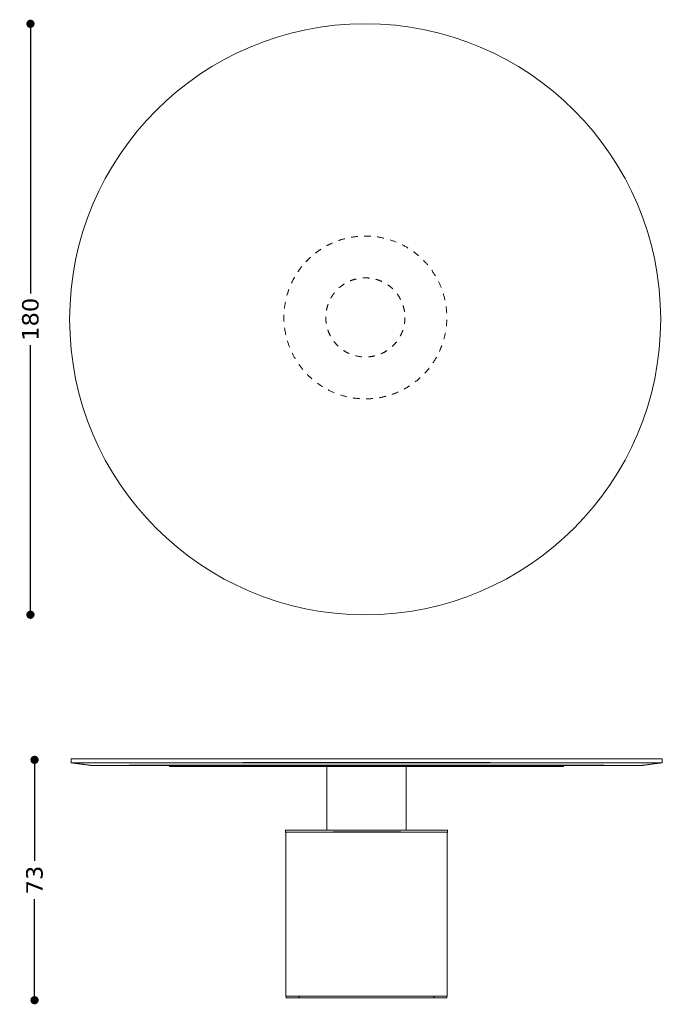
# Model space of a CAD drawing. Header units: centimetres. Extents: x 19 to 965, y 41 to 341.
# Tile 2 of 3: x 270 to 465, y 41 to 341. Entities that reach past the tile are written whole.
import ezdxf

# ---------------------------------------------------------------- set-up
doc = ezdxf.new("R2010")
doc.units = ezdxf.units.CM
doc.header["$MEASUREMENT"] = 0
doc.linetypes.add('Nascosto', pattern=[4, 2, -2])
doc.layers.add('Make2D$Nascosto$Curve', color=7, linetype='Nascosto', true_color=0x8c8c8c)
doc.layers.add('Make2D$Visibile$Curve', color=7, linetype='Continuous', true_color=0x000000)
doc.layers.add('Make2D$Visibile$CurveSilhouetteScena', color=7, linetype='Continuous', lineweight=50, true_color=0x000000)
doc.styles.get("Standard").update_dxf_attribs({"font": 'verdana.ttf'})
doc.dimstyles.new('MDF', dxfattribs={"dimtxt": 5, "dimasz": 2.5, "dimexe": 0.18, "dimexo": 0.0625, "dimgap": 2, "dimtad": 0, "dimdec": 0, "dimrnd": 1, "dimzin": 0, "dimdsep": 46, "dimtxsty": 'Standard', "dimblk": 'DOT', "dimcen": 0.09, "dimse1": 1, "dimse2": 1, "dimclrd": 1, "dimclrt": 1, "dimadec": 0, "dimazin": 0, "dimtfac": 1, "dimtdec": 0, "dimtofl": 0, "dimtmove": 0, "dimatfit": 3, "dimldrblk": 'DOTBLANK', "dimfxl": 1, "dimtolj": 1, "dimtzin": 0, "dimarcsym": 0})

# ---------------------------------------------------------------- blocks, each defined once
blk = doc.blocks.new('_Dot')
at = {"color": 0, "linetype": 'ByBlock', "lineweight": -2}
blk.add_line((-0.5, 0), (-1, 0), dxfattribs=at)
at = {"color": 0, "linetype": 'ByBlock', "const_width": 0.5}
blk.add_lwpolyline([(-0.25, 0, 1), (0.25, 0, 1)], format="xyb", close=True, dxfattribs=at)
blk = doc.blocks.new('*D38')
at = {"color": 1, "linetype": 'ByBlock', "lineweight": -2, "transparency": 16777216}
for p, q in [((274.09, 113.35), (274.09, 85.1)), ((274.09, 45.15), (274.09, 73.39))]:
    blk.add_line(p, q, dxfattribs=at)
at = {"layer": 'Defpoints', "color": 0, "linetype": 'ByBlock', "lineweight": -2, "transparency": 16777216}
for p in [(286.21, 115.85), (274.09, 42.65), (352.21, 42.65)]:
    blk.add_point(p, dxfattribs=at)
at = {"color": 1, "linetype": 'ByBlock', "lineweight": -2, "transparency": 16777216, "xscale": 2.5, "yscale": 2.5, "zscale": 2.5}
for p, rotation in [((274.09, 115.85), 90), ((274.09, 42.65), 270)]:
    blk.add_blockref('_Dot', p, dxfattribs=dict(at, rotation=rotation))
at = {"color": 1, "linetype": 'ByBlock', "lineweight": 9, "transparency": 16777216, "insert": (274.09, 79.25), "char_height": 5, "attachment_point": 5, "rotation": 90}
blk.add_mtext('\\A1;73', dxfattribs=at)
blk = doc.blocks.new('_DotBlank')
at = {"color": 0, "linetype": 'ByBlock', "lineweight": -2}
blk.add_line((-0.5, 0), (-1, 0), dxfattribs=at)
blk.add_circle((0, 0), 0.5, dxfattribs=at)
blk = doc.blocks.new('*D30')
at = {"color": 1, "linetype": 'ByBlock', "lineweight": -2, "transparency": 16777216}
for p, q in [((272.84, 337.55), (272.84, 257.92)), ((272.84, 162.55), (272.84, 242.19))]:
    blk.add_line(p, q, dxfattribs=at)
at = {"layer": 'Defpoints', "color": 0, "linetype": 'ByBlock', "lineweight": -2, "transparency": 16777216}
for p in [(375.38, 340.05), (272.84, 160.05), (375.38, 160.05)]:
    blk.add_point(p, dxfattribs=at)
at = {"color": 1, "linetype": 'ByBlock', "lineweight": -2, "transparency": 16777216, "xscale": 2.5, "yscale": 2.5, "zscale": 2.5}
for p, rotation in [((272.84, 340.05), 90), ((272.84, 160.05), 270)]:
    blk.add_blockref('_Dot', p, dxfattribs=dict(at, rotation=rotation))
at = {"color": 1, "linetype": 'ByBlock', "lineweight": 9, "transparency": 16777216, "insert": (272.84, 250.05), "char_height": 5, "attachment_point": 5, "rotation": 90}
blk.add_mtext('\\A1;180', dxfattribs=at)

msp = doc.modelspace()

# ---------------------------------------------------------------- linework, layer by layer
at = {"linetype": 'ByBlock', "lineweight": 9}
msp.add_circle((374.78, 250.05), 90, dxfattribs=at)
at = {"layer": 'Make2D$Nascosto$Curve', "color": 0, "linetype": 'Nascosto', "lineweight": 9}
for points, weights, knots in [([(356.7, 267.52), (322.87, 231.25), (359.15, 197.42), (392.98, 233.69), (426.81, 269.97), (390.53, 303.8), (356.7, 267.52)], [1, 0.333333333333, 0.333333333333, 1, 0.333333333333, 0.333333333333, 1], [-0.5, -0.5, -0.5, -0.5, 0, 0, 0, 0.5, 0.5, 0.5, 0.5]), ([(386.89, 250.61), (386.89, 252.39), (386.5, 254.27), (385.58, 256.08), (377.37, 272.19), (362.79, 264.62), (362.79, 250.61), (362.79, 226.51), (386.89, 226.51), (386.89, 250.61)], [1, 0.870933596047, 0.766854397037, 0.687762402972, 0.358320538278, 0.462399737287, 1, 0.333333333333, 0.333333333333, 1], [0, 0, 0, 0, 0.0968, 0.0968, 0.0968, 0.5, 0.5, 0.5, 1, 1, 1, 1])]:
    msp.add_rational_spline(points, weights, degree=3, knots=knots, dxfattribs=at)
at = {"layer": 'Make2D$Nascosto$Curve', "color": 0, "linetype": 'ByBlock', "lineweight": 9}
for points, weights, knots in [([(315.19, 114.14), (332.66, 114.14), (354.55, 114.13), (375.19, 114.13), (395.83, 114.13), (417.72, 114.14), (435.19, 114.14)], [0.583333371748, 0.663860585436, 0.80274946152, 1, 0.802749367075, 0.663860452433, 0.583333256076], [0.3520621, 0.3520621, 0.3520621, 0.3520621, 0.5, 0.5, 0.5, 0.647938, 0.647938, 0.647938, 0.647938]), ([(375.19, 114.18), (375.99, 114.18), (375.99, 114.18), (375.19, 114.18), (374.39, 114.18), (374.39, 114.18), (375.19, 114.18)], [1, 0.333333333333, 0.333333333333, 1, 0.333333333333, 0.333333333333, 1], [0, 0, 0, 0, 0.5, 0.5, 0.5, 1, 1, 1, 1]), ([(375.49, 114.15), (375.4, 114.15), (375.29, 114.15), (375.19, 114.15), (374.99, 114.15), (374.79, 114.15), (374.79, 114.15)], [0.571447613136, 0.649820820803, 0.792671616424, 1, 0.666536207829, 0.499869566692, 0.500000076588], [0.3445037, 0.3445037, 0.3445037, 0.3445037, 0.5, 0.5, 0.5, 0.7500978, 0.7500978, 0.7500978, 0.7500978]), ([(375.19, 114.18), (375.79, 114.18), (375.79, 114.18), (375.19, 114.18), (374.59, 114.18), (374.59, 114.18), (375.19, 114.18)], [1, 0.333333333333, 0.333333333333, 1, 0.333333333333, 0.333333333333, 1], [0, 0, 0, 0, 0.5, 0.5, 0.5, 1, 1, 1, 1]), ([(375.49, 114.15), (375.49, 114.15), (375.34, 114.15), (375.19, 114.15), (375.04, 114.15), (374.89, 114.15), (374.89, 114.15)], [0.5, 0.5, 0.666666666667, 1, 0.666666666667, 0.5, 0.5], [0.25, 0.25, 0.25, 0.25, 0.5, 0.5, 0.5, 0.75, 0.75, 0.75, 0.75]), ([(363.14, 113.84), (367.23, 113.84), (371.26, 113.84), (375.19, 113.84), (379.11, 113.84), (383.15, 113.84), (387.24, 113.84)], [0.832755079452, 0.882847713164, 0.938596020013, 1, 0.938596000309, 0.882847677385, 0.832755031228], [-0.04605298, -0.04605298, -0.04605298, -0.04605298, 0, 0, 0, 0.046053, 0.046053, 0.046053, 0.046053]), ([(363.74, 113.87), (363.76, 113.88), (386.64, 113.88), (386.64, 113.87), (386.64, 113.87), (386.64, 113.87), (386.64, 113.87)], [0.99921785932, 0.33333343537, 0.333594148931, 1, 0.999739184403, 0.999478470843, 0.99921785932], [-0.4998044, -0.4998044, -0.4998044, -0.4998044, 0, 0, 0, 0.0001956, 0.0001956, 0.0001956, 0.0001956]), ([(375.19, 113.87), (380.19, 113.87), (380.19, 113.87), (375.19, 113.87), (370.19, 113.87), (370.19, 113.87), (375.19, 113.87)], [1, 0.333333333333, 0.333333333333, 1, 0.333333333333, 0.333333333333, 1], [0, 0, 0, 0, 0.5, 0.5, 0.5, 1, 1, 1, 1]), ([(374.39, 113.87), (374.39, 113.87), (374.79, 113.87), (375.19, 113.87), (375.59, 113.87), (375.99, 113.87), (375.99, 113.87)], [0.500000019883, 0.500066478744, 0.666733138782, 1, 0.666733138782, 0.500066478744, 0.500000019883], [-0.7499501, -0.7499501, -0.7499501, -0.7499501, -0.5, -0.5, -0.5, -0.2500499, -0.2500499, -0.2500499, -0.2500499]), ([(375.66, 113.88), (375.66, 113.88), (375.17, 113.88), (374.87, 113.88), (374.78, 113.88), (374.72, 113.88), (374.72, 113.88)], [0.577590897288, 0.394553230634, 0.535356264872, 1, 0.797977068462, 0.657174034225, 0.577590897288], [0.1515172, 0.1515172, 0.1515172, 0.1515172, 0.5, 0.5, 0.5, 0.6515172, 0.6515172, 0.6515172, 0.6515172]), ([(374.79, 113.85), (374.79, 113.85), (374.99, 113.85), (375.19, 113.85), (375.19, 113.85), (375.19, 113.85), (375.19, 113.85)], [0.5, 0.5, 0.666666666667, 1, 0.999958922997, 0.999917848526, 0.999876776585], [0.75, 0.75, 0.75, 0.75, 1, 1, 1, 1.0000308, 1.0000308, 1.0000308, 1.0000308]), ([(375.49, 113.88), (375.49, 113.88), (375.17, 113.88), (374.98, 113.88), (374.93, 113.88), (374.89, 113.88), (374.89, 113.88)], [0.577590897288, 0.394553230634, 0.535356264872, 1, 0.797977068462, 0.657174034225, 0.577590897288], [0.1515172, 0.1515172, 0.1515172, 0.1515172, 0.5, 0.5, 0.5, 0.6515172, 0.6515172, 0.6515172, 0.6515172]), ([(374.89, 113.85), (374.89, 113.85), (374.89, 113.85), (374.9, 113.85), (374.94, 113.85), (375.04, 113.85), (375.19, 113.85)], [0.770652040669, 0.835461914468, 0.911911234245, 1, 0.717347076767, 0.554533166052, 0.511558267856], [0.4339334, 0.4339334, 0.4339334, 0.4339334, 0.5, 0.5, 0.5, 0.7119897, 0.7119897, 0.7119897, 0.7119897]), ([(399.89, 94.47), (399.89, 94.45), (350.49, 94.45), (350.49, 94.47), (350.49, 94.47), (350.49, 94.47), (350.49, 94.47)], [1, 0.333333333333, 0.333333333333, 1, 0.999739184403, 0.999478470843, 0.99921785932], [0, 0, 0, 0, 0.5, 0.5, 0.5, 0.5001956, 0.5001956, 0.5001956, 0.5001956]), ([(375.19, 93.88), (424.39, 93.88), (424.39, 93.86), (375.19, 93.86), (325.99, 93.86), (325.99, 93.88), (375.19, 93.88)], [1, 0.333333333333, 0.333333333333, 1, 0.333333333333, 0.333333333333, 1], [0, 0, 0, 0, 0.5, 0.5, 0.5, 1, 1, 1, 1]), ([(387.24, 94.47), (387.24, 94.46), (363.14, 94.46), (363.14, 94.47), (363.14, 94.48), (387.24, 94.48), (387.24, 94.47)], [1, 0.333333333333, 0.333333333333, 1, 0.333333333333, 0.333333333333, 1], [0, 0, 0, 0, 0.5, 0.5, 0.5, 1, 1, 1, 1]), ([(386.64, 94.47), (386.63, 94.48), (363.74, 94.48), (363.74, 94.47), (363.74, 94.46), (386.6, 94.46), (386.64, 94.47)], [0.999796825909, 0.333333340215, 0.333401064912, 1, 0.333860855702, 0.333333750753, 0.998418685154], [0.0000508, 0.0000508, 0.0000508, 0.0000508, 0.5, 0.5, 0.5, 0.9996044, 0.9996044, 0.9996044, 0.9996044]), ([(375.64, 94.46), (375.64, 94.46), (374.74, 94.46), (374.74, 94.46), (374.74, 94.46), (374.74, 94.46), (374.74, 94.46)], [1, 0.333333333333, 0.333333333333, 1, 0.999739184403, 0.999478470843, 0.99921785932], [0, 0, 0, 0, 0.5, 0.5, 0.5, 0.5001956, 0.5001956, 0.5001956, 0.5001956]), ([(399.69, 43.87), (399.69, 43.87), (399.68, 43.87), (399.66, 43.87), (397.28, 43.85), (348.34, 43.85), (350.72, 43.87)], [0.954455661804, 0.969274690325, 0.984456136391, 1, 0.333333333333, 0.333333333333, 1], [0.4883421, 0.4883421, 0.4883421, 0.4883421, 0.5, 0.5, 0.5, 1, 1, 1, 1]), ([(399.69, 43.87), (398.32, 43.86), (386.68, 43.86), (375.19, 43.86), (363.7, 43.86), (352.06, 43.86), (350.69, 43.87)], [0.501018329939, 0.51538256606, 0.681709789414, 1, 0.681712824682, 0.515385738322, 0.50101874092], [0.2612823, 0.2612823, 0.2612823, 0.2612823, 0.5, 0.5, 0.5, 0.7387154, 0.7387154, 0.7387154, 0.7387154]), ([(399.39, 43.87), (399.39, 43.87), (387.29, 43.88), (375.19, 43.88), (363.09, 43.88), (350.99, 43.87), (350.99, 43.87)], [0.5, 0.5, 0.666666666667, 1, 0.666666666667, 0.5, 0.5], [-0.25, -0.25, -0.25, -0.25, 0, 0, 0, 0.25, 0.25, 0.25, 0.25]), ([(399.36, 43.87), (399.35, 43.86), (387.27, 43.86), (375.19, 43.86), (363.09, 43.86), (351, 43.86), (351.01, 43.87)], [0.500000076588, 0.500130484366, 0.666797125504, 1, 0.666536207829, 0.499869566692, 0.500000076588], [0.2500978, 0.2500978, 0.2500978, 0.2500978, 0.5, 0.5, 0.5, 0.7500978, 0.7500978, 0.7500978, 0.7500978]), ([(398.84, 43.87), (398.84, 43.87), (398.83, 43.87), (398.81, 43.87), (396.67, 43.85), (351.54, 43.85), (351.54, 43.87)], [0.953724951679, 0.968775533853, 0.984200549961, 1, 0.34911949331, 0.333707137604, 0.95376293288], [0.4881504, 0.4881504, 0.4881504, 0.4881504, 0.5, 0.5, 0.5, 0.9881604, 0.9881604, 0.9881604, 0.9881604]), ([(351.51, 43.87), (351.51, 43.86), (363.35, 43.86), (375.19, 43.86), (387.03, 43.86), (398.86, 43.86), (398.86, 43.87)], [0.5, 0.5, 0.666666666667, 1, 0.666666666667, 0.5, 0.5], [-0.75, -0.75, -0.75, -0.75, -0.5, -0.5, -0.5, -0.25, -0.25, -0.25, -0.25])]:
    msp.add_rational_spline(points, weights, degree=3, knots=knots, dxfattribs=at)
for points, degree in [([(374.79, 113.88), (374.79, 114.03), (374.79, 114.18)], 2), ([(374.89, 113.88), (374.89, 114.03), (374.89, 114.18)], 2), ([(375.49, 114.18), (375.49, 114.03), (375.49, 113.88)], 2), ([(375.59, 114.18), (375.59, 114.03), (375.59, 113.88)], 2), ([(374.79, 113.85), (374.79, 113.87), (374.79, 113.88)], 2), ([(374.89, 113.85), (374.89, 113.87), (374.89, 113.88)], 2), ([(375.49, 113.88), (375.49, 113.87), (375.49, 113.85)], 2), ([(375.59, 113.88), (375.59, 113.87), (375.59, 113.85)], 2), ([(375.64, 93.87), (375.64, 93.87), (375.64, 93.86)], 2), ([(354.51, 43.87), (353.26, 43.87), (352.01, 43.87)], 2), ([(352.02, 43.87), (353.27, 43.87), (354.52, 43.87)], 2), ([(354.49, 43.87), (354.49, 43.87), (354.5, 43.87), (354.51, 43.87)], 3), ([(354.49, 43.87), (354.49, 43.87), (354.49, 43.87), (354.49, 43.87)], 3), ([(354.52, 43.87), (354.51, 43.87), (354.51, 43.87)], 2), ([(374.04, 43.86), (373.97, 43.86), (373.91, 43.86)], 2), ([(374.34, 43.86), (374.27, 43.86), (374.21, 43.86)], 2), ([(376.04, 43.88), (376.1, 43.88), (376.16, 43.88)], 2), ([(376.34, 43.88), (376.19, 43.88), (376.04, 43.88)], 2), ([(376.46, 43.88), (376.4, 43.88), (376.34, 43.88)], 2), ([(395.69, 43.37), (395.69, 43.37), (395.69, 43.37), (395.69, 43.37)], 3), ([(395.69, 43.37), (395.69, 43.37), (395.69, 43.37), (395.69, 43.37)], 3), ([(398.35, 43.87), (397.11, 43.87), (395.86, 43.87)], 2), ([(395.87, 43.87), (397.12, 43.87), (398.37, 43.87)], 2), ([(395.88, 43.87), (395.89, 43.87), (395.89, 43.87), (395.89, 43.87)], 3)]:
    msp.add_open_spline(points, degree=degree, dxfattribs=at)
for points, weights in [([(374.79, 114.15), (374.79, 114.15), (374.99, 114.15), (375.19, 114.15)], [0.5, 0.5, 0.666666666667, 1]), ([(374.89, 114.15), (374.89, 114.15), (375.04, 114.15), (375.19, 114.15)], [0.5, 0.5, 0.666666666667, 1]), ([(375.19, 114.93), (420.09, 114.93), (465.01, 114.94), (465.19, 114.97)], [1, 0.66716520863, 0.50049891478, 0.500001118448]), ([(375.19, 114.15), (375.34, 114.15), (375.49, 114.15), (375.49, 114.15)], [1, 0.666666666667, 0.5, 0.5]), ([(375.19, 114.15), (375.39, 114.15), (375.59, 114.15), (375.59, 114.15)], [1, 0.666666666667, 0.5, 0.5]), ([(375.59, 114.15), (375.59, 114.15), (375.55, 114.15), (375.49, 114.15)], [0.500000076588, 0.50004932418, 0.523849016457, 0.571399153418]), ([(435.19, 114.17), (435.19, 114.17), (435.19, 114.17), (435.19, 114.17)], [0.500000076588, 0.500000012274, 0.499999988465, 0.500000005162]), ([(339.68, 113.85), (340.02, 113.85), (340.36, 113.85), (340.7, 113.85)], [0.628194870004, 0.630434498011, 0.632703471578, 0.635001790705]), ([(386.64, 113.87), (386.64, 113.86), (363.74, 113.86), (363.74, 113.87)], [1, 0.333333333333, 0.333333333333, 1]), ([(363.74, 113.87), (363.74, 113.87), (363.74, 113.87), (363.74, 113.87)], [1, 0.999739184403, 0.999478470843, 0.99921785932]), ([(375.19, 113.87), (374.79, 113.87), (374.39, 113.87), (374.39, 113.87)], [1, 0.666600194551, 0.499933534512, 0.500000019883]), ([(374.68, 113.86), (375.02, 113.86), (375.36, 113.86), (375.7, 113.86)], [0.500225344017, 0.499924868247, 0.499924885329, 0.500225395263]), ([(374.72, 113.85), (374.72, 113.85), (375.45, 113.85), (375.64, 113.85)], [0.770536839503, 0.344986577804, 0.42147429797, 1]), ([(375.19, 113.85), (374.99, 113.85), (374.79, 113.85), (374.79, 113.85)], [1, 0.666666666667, 0.5, 0.5]), ([(374.89, 113.88), (374.89, 113.88), (375.01, 113.88), (375.19, 113.88)], [0.577769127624, 0.46881345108, 0.474344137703, 0.594361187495]), ([(375.48, 113.85), (375.35, 113.85), (374.89, 113.85), (374.89, 113.85)], [1, 0.421220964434, 0.344919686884, 0.77109616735]), ([(375.19, 113.88), (375.39, 113.88), (375.59, 113.88), (375.59, 113.88)], [1, 0.666632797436, 0.49996613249, 0.500000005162]), ([(375.99, 113.87), (375.99, 113.87), (375.59, 113.87), (375.19, 113.87)], [0.500000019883, 0.499933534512, 0.666600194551, 1]), ([(375.59, 113.85), (375.59, 113.85), (375.48, 113.85), (375.33, 113.85)], [0.5, 0.5, 0.580505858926, 0.741517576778]), ([(375.33, 113.85), (375.44, 113.85), (375.49, 113.85), (375.49, 113.85)], [0.50412705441, 0.523656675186, 0.612498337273, 0.770652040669]), ([(375.39, 113.88), (375.45, 113.88), (375.49, 113.88), (375.49, 113.88)], [1, 0.798127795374, 0.657384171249, 0.577769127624]), ([(375.48, 113.85), (375.55, 113.85), (375.59, 113.85), (375.59, 113.85)], [0.582744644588, 0.527567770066, 0.499986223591, 0.500000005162]), ([(375.48, 113.85), (375.55, 113.85), (375.59, 113.85), (375.59, 113.85)], [0.582744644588, 0.527581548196, 0.5, 0.5]), ([(375.59, 113.88), (375.59, 113.88), (375.56, 113.88), (375.51, 113.88)], [0.5, 0.5, 0.517878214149, 0.553634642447]), ([(375.66, 113.85), (375.66, 113.85), (375.65, 113.85), (375.64, 113.85)], [0.77109616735, 0.835811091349, 0.912112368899, 1]), ([(409.68, 113.85), (410.02, 113.85), (410.36, 113.85), (410.7, 113.85)], [0.635001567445, 0.632703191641, 0.630434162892, 0.628194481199]), ([(399.79, 93.87), (396.04, 93.85), (354.34, 93.85), (350.59, 93.87)], [0.917527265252, 0.360829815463, 0.360824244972, 0.917510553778]), ([(350.99, 93.87), (350.99, 93.87), (361.65, 93.88), (373.19, 93.88)], [0.5, 0.5, 0.641221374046, 0.923664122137]), ([(373.19, 93.86), (361.64, 93.86), (350.98, 93.86), (350.99, 93.87)], [1, 0.694084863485, 0.541192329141, 0.541322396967]), ([(375.64, 94.47), (375.64, 94.47), (374.74, 94.47), (374.74, 94.47)], [1, 0.333333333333, 0.333333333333, 1]), ([(374.74, 94.47), (374.74, 94.47), (375.64, 94.47), (375.64, 94.47)], [0.99921785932, 0.33333343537, 0.333594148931, 1]), ([(374.74, 94.46), (374.74, 94.46), (375.64, 94.46), (375.64, 94.46)], [1, 0.333333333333, 0.333333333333, 1]), ([(377.19, 93.88), (388.74, 93.88), (399.4, 93.87), (399.39, 93.87)], [1, 0.694084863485, 0.541192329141, 0.541322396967]), ([(399.39, 93.87), (399.39, 93.86), (388.73, 93.86), (377.19, 93.86)], [0.5, 0.5, 0.641221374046, 0.923664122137]), ([(386.64, 94.47), (386.64, 94.47), (386.64, 94.47), (386.64, 94.47)], [1, 0.999932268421, 0.999864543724, 0.999796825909]), ([(350.99, 43.87), (350.99, 43.86), (363.09, 43.86), (375.19, 43.86)], [0.5, 0.5, 0.666666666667, 1]), ([(351.01, 43.87), (351.01, 43.87), (363.1, 43.88), (375.19, 43.88)], [0.5, 0.5, 0.666666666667, 1]), ([(375.19, 43.88), (363.35, 43.88), (351.51, 43.87), (351.51, 43.87)], [1, 0.666666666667, 0.5, 0.5]), ([(351.54, 43.87), (351.54, 43.87), (351.55, 43.87), (351.57, 43.87)], [0.95376293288, 0.968801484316, 0.984213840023, 1]), ([(351.57, 43.87), (353.71, 43.89), (398.84, 43.89), (398.84, 43.87)], [1, 0.349132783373, 0.333707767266, 0.953724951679]), ([(352.01, 43.87), (351.44, 43.86), (360.48, 43.86), (373.91, 43.86)], [1, 0.807775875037, 0.807775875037, 1]), ([(376.16, 43.88), (362.73, 43.88), (352.76, 43.87), (352.02, 43.87)], [1, 0.807775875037, 0.807775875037, 1]), ([(374.21, 43.86), (387.65, 43.86), (397.62, 43.86), (398.35, 43.87)], [1, 0.807775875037, 0.807775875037, 1]), ([(375.19, 43.88), (387.28, 43.88), (399.36, 43.87), (399.36, 43.87)], [1, 0.666666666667, 0.5, 0.5]), ([(375.19, 43.88), (387.03, 43.88), (398.88, 43.87), (398.86, 43.87)], [1, 0.666536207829, 0.499869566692, 0.500000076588]), ([(375.19, 43.86), (387.29, 43.86), (399.39, 43.86), (399.39, 43.87)], [1, 0.666666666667, 0.5, 0.5]), ([(398.39, 43.87), (398.39, 43.87), (389.41, 43.88), (376.46, 43.88)], [0.98340121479, 0.807945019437, 0.81347794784, 1]), ([(398.37, 43.87), (398.38, 43.87), (398.39, 43.87), (398.39, 43.87)], [1, 0.994267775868, 0.988706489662, 0.983316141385])]:
    msp.add_rational_spline(points, weights, degree=3, dxfattribs=at)
for points, knots in [([(354.49, 43.87), (354.5, 43.87), (354.51, 43.87), (354.52, 43.87), (354.53, 43.87), (354.57, 43.87), (354.63, 43.87), (354.72, 43.87), (354.92, 43.87), (355.25, 43.86), (355.7, 43.86), (356.16, 43.86), (356.74, 43.86), (357.44, 43.86), (358.14, 43.86), (358.95, 43.86), (359.86, 43.86), (360.77, 43.86), (361.78, 43.86), (362.87, 43.86), (363.96, 43.86), (365.12, 43.86), (366.35, 43.86), (367.57, 43.86), (368.86, 43.86), (370.17, 43.86), (371.49, 43.86), (372.83, 43.86), (374.19, 43.86), (374.52, 43.86), (374.86, 43.86), (375.19, 43.86)], [8.785691, 8.785691, 8.785691, 8.785691, 15.351278, 15.351278, 18.786794, 18.786794, 35.957189, 35.957189, 35.957189, 76.665883, 76.665883, 76.665883, 117.374669, 117.374669, 117.374669, 158.083494, 158.083494, 158.083494, 198.792339, 198.792339, 198.792339, 239.501196, 239.501196, 239.501196, 280.210059, 280.210059, 280.210059, 320.918925, 320.918925, 320.918925, 330.990156, 330.990156, 330.990156, 330.990156]), ([(354.69, 43.37), (354.69, 43.45), (354.68, 43.53), (354.66, 43.65), (354.65, 43.69), (354.62, 43.75), (354.61, 43.78), (354.58, 43.81), (354.57, 43.82), (354.56, 43.84), (354.55, 43.85), (354.53, 43.86), (354.52, 43.86), (354.51, 43.87), (354.5, 43.87), (354.5, 43.87), (354.5, 43.87), (354.49, 43.87), (354.49, 43.87), (354.49, 43.87), (354.49, 43.87), (354.49, 43.87)], [0.054629, 0.054629, 0.054629, 0.054629, 2.475394, 2.475394, 3.626372, 3.626372, 4.560483, 4.560483, 4.94005, 4.94005, 5.256894, 5.256894, 5.571684, 5.571684, 5.962498, 5.962498, 6.358909, 6.358909, 7.131341, 7.131341, 7.619744, 7.619744, 7.619744, 7.619744]), ([(375.19, 43.86), (376.21, 43.86), (377.23, 43.86), (378.24, 43.86), (379.58, 43.86), (380.9, 43.86), (382.17, 43.86), (383.45, 43.86), (384.68, 43.86), (385.84, 43.86), (387, 43.86), (388.1, 43.86), (389.1, 43.86), (390.1, 43.86), (391.02, 43.86), (391.82, 43.86), (392.63, 43.86), (393.33, 43.86), (393.91, 43.86), (394.49, 43.86), (394.94, 43.86), (395.27, 43.87), (395.44, 43.87), (395.57, 43.87), (395.77, 43.87), (395.83, 43.87), (395.86, 43.87), (395.87, 43.87), (395.87, 43.87), (395.88, 43.87), (395.88, 43.87), (395.88, 43.87), (395.88, 43.87), (395.88, 43.87)], [330.990156, 330.990156, 330.990156, 330.990156, 361.627792, 361.627792, 361.627792, 402.336657, 402.336657, 402.336657, 443.045517, 443.045517, 443.045517, 483.754369, 483.754369, 483.754369, 524.463206, 524.463206, 524.463206, 565.172014, 565.172014, 565.172014, 605.880764, 605.880764, 605.880764, 626.225719, 626.225719, 646.540301, 646.540301, 646.540301, 650.020994, 650.020994, 653.410457, 653.410457, 654.242963, 654.242963, 654.242963, 654.242963]), ([(395.88, 43.87), (395.88, 43.87), (395.88, 43.87), (395.88, 43.87), (395.88, 43.87), (395.88, 43.87), (395.88, 43.87), (395.88, 43.87), (395.87, 43.87), (395.86, 43.86), (395.85, 43.86), (395.83, 43.85), (395.82, 43.84), (395.8, 43.81), (395.78, 43.79), (395.73, 43.7), (395.71, 43.62), (395.69, 43.49), (395.69, 43.43), (395.69, 43.37)], [654.242963, 654.242963, 654.242963, 654.242963, 654.857624, 654.857624, 655.579031, 655.579031, 655.950222, 655.950222, 656.321135, 656.321135, 656.638024, 656.638024, 656.961106, 656.961106, 657.774752, 657.774752, 660.004232, 660.004232, 661.91715, 661.91715, 661.91715, 661.91715])]:
    msp.add_open_spline(points, degree=3, knots=knots, dxfattribs=at)
at = {"layer": 'Make2D$Visibile$Curve', "color": 0, "linetype": 'ByBlock', "lineweight": 9}
for points, weights in [([(375.19, 114.93), (330.29, 114.93), (285.37, 114.94), (285.19, 114.97)], [1, 0.66716520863, 0.50049891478, 0.500001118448]), ([(285.19, 116.17), (285.19, 116.14), (330.19, 116.13), (375.19, 116.13)], [0.5, 0.5, 0.666666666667, 1]), ([(375.19, 115), (330.22, 115), (285.24, 114.99), (285.19, 114.97)], [1, 0.666797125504, 0.500130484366, 0.500000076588]), ([(285.19, 114.97), (285.19, 114.97), (285.19, 114.97), (285.19, 114.97)], [0.5, 0.5, 0.500000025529, 0.500000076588]), ([(285.19, 114.97), (285.19, 114.97), (285.19, 114.97), (285.19, 114.97)], [0.500001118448, 0.500000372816, 0.5, 0.5]), ([(291.19, 114.17), (291.23, 114.19), (333.21, 114.2), (375.19, 114.2)], [0.500000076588, 0.500130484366, 0.666797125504, 1]), ([(291.19, 114.17), (291.19, 114.16), (300.04, 114.15), (315.19, 114.14)], [0.500000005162, 0.500013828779, 0.527791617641, 0.583333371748]), ([(375.19, 114.19), (345.19, 114.19), (315.19, 114.18), (315.19, 114.17)], [1, 0.666666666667, 0.5, 0.5]), ([(375.19, 116.13), (420.16, 116.13), (465.14, 116.14), (465.19, 116.17)], [1, 0.666797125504, 0.500130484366, 0.500000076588]), ([(465.19, 114.97), (465.18, 114.99), (420.18, 115), (375.19, 115)], [0.500000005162, 0.500033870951, 0.666700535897, 1]), ([(459.19, 114.17), (459.18, 114.19), (417.18, 114.2), (375.19, 114.2)], [0.500000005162, 0.500033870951, 0.666700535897, 1]), ([(435.19, 114.14), (450.35, 114.15), (459.19, 114.16), (459.19, 114.17)], [0.583333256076, 0.527763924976, 0.499986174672, 0.500000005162]), ([(465.19, 116.17), (465.19, 116.17), (465.19, 116.17), (465.19, 116.17)], [0.500000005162, 0.499999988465, 0.500000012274, 0.500000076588]), ([(465.19, 114.97), (465.19, 114.97), (465.19, 114.97), (465.19, 114.97)], [0.5, 0.5, 0.500000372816, 0.500001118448]), ([(465.19, 114.97), (465.19, 114.97), (465.19, 114.97), (465.19, 114.97)], [0.500000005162, 0.500000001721, 0.5, 0.5]), ([(315.19, 113.87), (315.19, 113.86), (324.64, 113.85), (339.68, 113.85)], [0.500000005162, 0.500017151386, 0.542748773, 0.628194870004]), ([(315.19, 113.87), (315.19, 113.87), (315.19, 113.87), (315.19, 113.87)], [0.5, 0.5, 0.500000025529, 0.500000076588]), ([(340.7, 113.85), (347.76, 113.85), (355.43, 113.84), (363.14, 113.84)], [0.635001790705, 0.686300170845, 0.752217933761, 0.832755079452]), ([(387.24, 113.87), (387.24, 113.88), (363.14, 113.88), (363.14, 113.87)], [1, 0.333333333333, 0.333333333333, 1]), ([(363.14, 113.87), (363.14, 113.86), (366.93, 113.86), (374.68, 113.86)], [1, 0.673743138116, 0.507151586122, 0.500225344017]), ([(375.19, 113.88), (374.39, 113.88), (374.39, 113.88), (375.19, 113.88)], [1, 0.333333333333, 0.333333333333, 1]), ([(375.7, 113.86), (383.45, 113.86), (387.24, 113.86), (387.24, 113.87)], [0.500225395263, 0.507152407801, 0.673743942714, 1]), ([(387.24, 113.84), (394.95, 113.84), (402.61, 113.85), (409.68, 113.85)], [0.832755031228, 0.75221779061, 0.686299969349, 0.635001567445]), ([(410.7, 113.85), (425.74, 113.85), (435.19, 113.86), (435.19, 113.87)], [0.628194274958, 0.542714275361, 0.499982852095, 0.500000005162]), ([(350.49, 93.87), (350.61, 93.89), (399.89, 93.89), (399.89, 93.87)], [0.997643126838, 0.33333426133, 0.334119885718, 1]), ([(363.14, 94.48), (354.25, 94.47), (350.49, 94.47), (350.49, 94.47)], [0.533924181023, 0.598133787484, 0.75349239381, 1]), ([(363.14, 94.48), (370.8, 94.48), (379.58, 94.48), (387.24, 94.48)], [0.533924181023, 0.488691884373, 0.488691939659, 0.533924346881]), ([(387.24, 94.48), (396.13, 94.47), (399.89, 94.47), (399.89, 94.47)], [0.533924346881, 0.598134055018, 0.753492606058, 1]), ([(387.24, 94.47), (387.24, 94.47), (387.24, 94.47), (387.24, 94.47)], [1, 0.999739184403, 0.999478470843, 0.99921785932]), ([(387.24, 94.47), (387.24, 94.47), (387.24, 94.47), (387.24, 94.47)], [0.998849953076, 0.999233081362, 0.999616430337, 1]), ([(399.89, 93.87), (399.89, 93.87), (399.86, 93.87), (399.79, 93.87)], [1, 0.971271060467, 0.943780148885, 0.917527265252]), ([(350.69, 43.87), (350.62, 43.87), (350.59, 43.87), (350.59, 43.87)], [0.50101874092, 0.500333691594, 0.499994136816, 0.500000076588]), ([(350.69, 43.37), (350.69, 43.37), (350.7, 43.37), (350.72, 43.37)], [0.954455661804, 0.969274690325, 0.984456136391, 1]), ([(399.69, 43.87), (399.69, 43.89), (352.93, 43.89), (350.72, 43.87)], [0.953743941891, 0.333707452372, 0.349126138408, 1]), ([(350.72, 43.37), (352.93, 43.39), (399.69, 43.39), (399.69, 43.37)], [1, 0.349126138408, 0.333707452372, 0.953743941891]), ([(399.79, 43.87), (399.79, 43.87), (399.75, 43.87), (399.69, 43.87)], [0.50000037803, 0.50001320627, 0.500352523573, 0.501018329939])]:
    msp.add_rational_spline(points, weights, degree=3, dxfattribs=at)
for points, weights, knots in [([(465.19, 116.17), (465.19, 116.19), (420.19, 116.2), (375.19, 116.2), (330.19, 116.2), (285.19, 116.19), (285.19, 116.17)], [0.5, 0.5, 0.666666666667, 1, 0.666666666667, 0.5, 0.5], [-0.25, -0.25, -0.25, -0.25, 0, 0, 0, 0.25, 0.25, 0.25, 0.25]), ([(435.19, 113.87), (435.18, 113.88), (405.18, 113.89), (375.19, 113.89), (345.21, 113.89), (315.22, 113.88), (315.19, 113.87)], [0.500000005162, 0.500033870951, 0.666700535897, 1, 0.666797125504, 0.500130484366, 0.500000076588], [0.2500254, 0.2500254, 0.2500254, 0.2500254, 0.5, 0.5, 0.5, 0.7499022, 0.7499022, 0.7499022, 0.7499022]), ([(350.59, 93.87), (350.52, 93.87), (350.49, 93.87), (350.49, 93.87), (350.49, 93.87), (350.49, 93.87), (350.49, 93.87)], [0.917510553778, 0.943768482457, 0.971264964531, 1, 0.999213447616, 0.998427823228, 0.997643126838], [0.47844872, 0.47844872, 0.47844872, 0.47844872, 0.5, 0.5, 0.5, 0.50058991, 0.50058991, 0.50058991, 0.50058991]), ([(350.59, 43.87), (350.6, 43.87), (362.9, 43.88), (375.19, 43.88), (387.5, 43.88), (399.8, 43.87), (399.79, 43.87)], [0.500000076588, 0.500130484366, 0.666797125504, 1, 0.666536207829, 0.499869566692, 0.500000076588], [-0.2499022, -0.2499022, -0.2499022, -0.2499022, 0, 0, 0, 0.2500978, 0.2500978, 0.2500978, 0.2500978]), ([(399.69, 43.37), (399.69, 43.37), (399.68, 43.37), (399.66, 43.37), (397.44, 43.35), (350.65, 43.35), (350.69, 43.37)], [0.954455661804, 0.969274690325, 0.984456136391, 1, 0.348877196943, 0.333695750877, 0.954455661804], [0.4883421, 0.4883421, 0.4883421, 0.4883421, 0.5, 0.5, 0.5, 0.9883421, 0.9883421, 0.9883421, 0.9883421])]:
    msp.add_rational_spline(points, weights, degree=3, knots=knots, dxfattribs=at)
for points, degree in [([(285.19, 114.97), (285.19, 115.57), (285.19, 116.17)], 2), ([(291.19, 114.17), (288.19, 114.57), (285.19, 114.97)], 2), ([(315.19, 113.87), (315.19, 114.02), (315.19, 114.17)], 2), ([(435.19, 114.17), (435.19, 114.02), (435.19, 113.87)], 2), ([(465.19, 114.97), (462.19, 114.57), (459.19, 114.17)], 2), ([(465.19, 116.17), (465.19, 115.57), (465.19, 114.97)], 2), ([(363.14, 113.84), (363.14, 113.86), (363.14, 113.87)], 2), ([(363.14, 94.47), (363.14, 104.16), (363.14, 113.84)], 2), ([(374.69, 113.87), (374.69, 113.87), (374.69, 113.87), (374.69, 113.87)], 3), ([(375.69, 113.87), (375.69, 113.87), (375.69, 113.87), (375.69, 113.87)], 3), ([(387.24, 113.87), (387.24, 113.86), (387.24, 113.84)], 2), ([(387.24, 113.84), (387.24, 104.16), (387.24, 94.47)], 2), ([(350.49, 93.87), (350.49, 94.17), (350.49, 94.47)], 2), ([(350.59, 43.87), (350.59, 68.87), (350.59, 93.87)], 2), ([(399.79, 93.87), (399.79, 68.87), (399.79, 43.87)], 2), ([(399.89, 94.47), (399.89, 94.17), (399.89, 93.87)], 2), ([(350.69, 43.37), (350.69, 43.62), (350.69, 43.87)], 2), ([(354.69, 43.37), (354.69, 43.37), (354.69, 43.37), (354.69, 43.37)], 3), ([(354.69, 43.37), (354.69, 43.37), (354.69, 43.37), (354.69, 43.37)], 3), ([(354.71, 43.37), (354.7, 43.37), (354.69, 43.37), (354.69, 43.37)], 3), ([(399.69, 43.87), (399.69, 43.62), (399.69, 43.37)], 2)]:
    msp.add_open_spline(points, degree=degree, dxfattribs=at)
for points, knots in [([(374.69, 113.87), (374.69, 113.87), (374.69, 113.88), (374.7, 113.88), (374.7, 113.88), (374.71, 113.88), (374.71, 113.88), (374.71, 113.88), (374.71, 113.88), (374.72, 113.88), (374.72, 113.88), (374.72, 113.88), (374.72, 113.88), (374.72, 113.88), (374.73, 113.88), (374.77, 113.88), (374.91, 113.88), (375.01, 113.88), (375.11, 113.88), (375.25, 113.88), (375.4, 113.88), (375.51, 113.88)], [0.621781, 0.621781, 0.621781, 0.621781, 0.745616, 0.745616, 0.824746, 0.824746, 0.896184, 0.896184, 0.962818, 0.962818, 1.077182, 1.077182, 1.34451, 1.34451, 1.34451, 4.442558, 4.442558, 7.529266, 7.529266, 7.529266, 12.068311, 12.068311, 12.068311, 12.068311]), ([(375.51, 113.88), (375.57, 113.88), (375.61, 113.88), (375.65, 113.88), (375.66, 113.88), (375.66, 113.88), (375.66, 113.88), (375.66, 113.88), (375.66, 113.88), (375.66, 113.88), (375.66, 113.88), (375.67, 113.88), (375.68, 113.88), (375.68, 113.88), (375.69, 113.88), (375.69, 113.87), (375.69, 113.87), (375.69, 113.87)], [0, 0, 0, 0, 2.332117, 2.332117, 3.630029, 3.630029, 3.853402, 3.853402, 3.943382, 3.943382, 4.066786, 4.066786, 4.171772, 4.171772, 4.232493, 4.232493, 4.263136, 4.263136, 4.263136, 4.263136]), ([(354.52, 43.87), (354.59, 43.87), (354.79, 43.87), (355.44, 43.87), (355.89, 43.87), (357.05, 43.87), (357.75, 43.87), (359.36, 43.87), (360.28, 43.87), (362.28, 43.87), (363.38, 43.87), (365.7, 43.87), (366.93, 43.87), (369.48, 43.88), (370.8, 43.88), (373.48, 43.88), (374.84, 43.88), (377.55, 43.88), (378.89, 43.88), (381.52, 43.88), (382.8, 43.87), (385.25, 43.87), (386.42, 43.87), (388.6, 43.87), (389.61, 43.87), (391.43, 43.87), (392.24, 43.87), (393.64, 43.87), (394.22, 43.87), (395.13, 43.87), (395.46, 43.87), (395.81, 43.87), (395.89, 43.87), (395.89, 43.87)], [-31.966962, -31.966962, -31.966962, -31.966962, -31, -31, -30, -30, -29, -29, -28, -28, -27, -27, -26, -26, -25, -25, -24, -24, -23, -23, -22, -22, -21, -21, -20, -20, -19, -19, -18, -18, -17, -17, -16.242813, -16.242813, -16.242813, -16.242813]), ([(395.69, 43.37), (395.69, 43.37), (395.68, 43.37), (395.53, 43.37), (394.87, 43.36), (392.58, 43.36), (390.95, 43.36), (386.98, 43.36), (384.63, 43.36), (379.58, 43.36), (376.88, 43.36), (371.51, 43.36), (368.86, 43.36), (364.01, 43.36), (361.81, 43.36), (358.2, 43.36), (356.8, 43.36), (355.09, 43.37), (354.68, 43.37), (354.69, 43.37)], [7.879288, 7.879288, 7.879288, 7.879288, 8, 8, 9, 9, 10, 10, 11, 11, 12, 12, 13, 13, 14, 14, 15, 15, 15.884277, 15.884277, 15.884277, 15.884277]), ([(395.69, 43.37), (395.69, 43.37), (395.61, 43.37), (395.27, 43.37), (394.94, 43.37), (394.03, 43.37), (393.46, 43.37), (392.08, 43.37), (391.27, 43.37), (389.47, 43.37), (388.47, 43.37), (386.31, 43.37), (385.16, 43.37), (382.73, 43.37), (381.46, 43.37), (378.86, 43.38), (377.52, 43.38), (374.84, 43.38), (373.5, 43.38), (370.84, 43.38), (369.54, 43.37), (367.01, 43.37), (365.79, 43.37), (363.49, 43.37), (362.41, 43.37), (360.42, 43.37), (359.52, 43.37), (357.92, 43.37), (357.23, 43.37), (356.08, 43.37), (355.63, 43.37), (354.98, 43.37), (354.78, 43.37), (354.71, 43.37)], [-7.86756, -7.86756, -7.86756, -7.86756, -7.5, -7.5, -7, -7, -6.5, -6.5, -6, -6, -5.5, -5.5, -5, -5, -4.5, -4.5, -4, -4, -3.5, -3.5, -3, -3, -2.5, -2.5, -2, -2, -1.5, -1.5, -1, -1, -0.5, -0.5, 0, 0, 0, 0])]:
    msp.add_open_spline(points, degree=3, knots=knots, dxfattribs=at)
at = {"layer": 'Make2D$Visibile$CurveSilhouetteScena', "color": 0, "linetype": 'ByBlock', "lineweight": 9}
for points, weights, knots in [([(465.19, 116.17), (465.19, 116.19), (420.19, 116.2), (375.19, 116.2), (330.19, 116.2), (285.19, 116.19), (285.19, 116.17)], [0.5, 0.5, 0.666666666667, 1, 0.666666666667, 0.5, 0.5], [-0.25, -0.25, -0.25, -0.25, 0, 0, 0, 0.25, 0.25, 0.25, 0.25]), ([(350.59, 93.87), (350.52, 93.87), (350.49, 93.87), (350.49, 93.87), (350.49, 93.87), (350.49, 93.87), (350.49, 93.87)], [0.917510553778, 0.943768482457, 0.971264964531, 1, 0.999213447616, 0.998427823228, 0.997643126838], [0.47844872, 0.47844872, 0.47844872, 0.47844872, 0.5, 0.5, 0.5, 0.50058991, 0.50058991, 0.50058991, 0.50058991]), ([(399.69, 43.37), (399.69, 43.37), (399.68, 43.37), (399.66, 43.37), (397.44, 43.35), (350.65, 43.35), (350.69, 43.37)], [0.954455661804, 0.969274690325, 0.984456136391, 1, 0.348877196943, 0.333695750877, 0.954455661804], [0.4883421, 0.4883421, 0.4883421, 0.4883421, 0.5, 0.5, 0.5, 0.9883421, 0.9883421, 0.9883421, 0.9883421])]:
    msp.add_rational_spline(points, weights, degree=3, knots=knots, dxfattribs=at)
for points, weights in [([(285.19, 116.17), (285.19, 116.14), (330.19, 116.13), (375.19, 116.13)], [0.5, 0.5, 0.666666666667, 1]), ([(285.19, 114.97), (285.19, 114.97), (285.19, 114.97), (285.19, 114.97)], [0.5, 0.5, 0.500000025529, 0.500000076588]), ([(285.19, 114.97), (285.19, 114.97), (285.19, 114.97), (285.19, 114.97)], [0.500001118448, 0.500000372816, 0.5, 0.5]), ([(291.19, 114.17), (291.19, 114.16), (300.04, 114.15), (315.19, 114.14)], [0.500000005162, 0.500013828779, 0.527791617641, 0.583333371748]), ([(375.19, 116.13), (420.16, 116.13), (465.14, 116.14), (465.19, 116.17)], [1, 0.666797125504, 0.500130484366, 0.500000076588]), ([(435.19, 114.14), (450.35, 114.15), (459.19, 114.16), (459.19, 114.17)], [0.583333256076, 0.527763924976, 0.499986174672, 0.500000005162]), ([(465.19, 116.17), (465.19, 116.17), (465.19, 116.17), (465.19, 116.17)], [0.500000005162, 0.499999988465, 0.500000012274, 0.500000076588]), ([(465.19, 114.97), (465.19, 114.97), (465.19, 114.97), (465.19, 114.97)], [0.5, 0.5, 0.500000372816, 0.500001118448]), ([(465.19, 114.97), (465.19, 114.97), (465.19, 114.97), (465.19, 114.97)], [0.500000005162, 0.500000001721, 0.5, 0.5]), ([(315.19, 113.87), (315.19, 113.86), (324.64, 113.85), (339.68, 113.85)], [0.500000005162, 0.500017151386, 0.542748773, 0.628194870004]), ([(340.7, 113.85), (347.76, 113.85), (355.43, 113.84), (363.14, 113.84)], [0.635001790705, 0.686300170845, 0.752217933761, 0.832755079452]), ([(387.24, 113.84), (394.95, 113.84), (402.61, 113.85), (409.68, 113.85)], [0.832755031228, 0.75221779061, 0.686299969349, 0.635001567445]), ([(410.7, 113.85), (425.74, 113.85), (435.19, 113.86), (435.19, 113.87)], [0.628194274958, 0.542714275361, 0.499982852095, 0.500000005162]), ([(363.14, 94.48), (354.25, 94.47), (350.49, 94.47), (350.49, 94.47)], [0.533924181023, 0.598133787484, 0.75349239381, 1]), ([(387.24, 94.48), (396.13, 94.47), (399.89, 94.47), (399.89, 94.47)], [0.533924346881, 0.598134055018, 0.753492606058, 1]), ([(387.24, 94.47), (387.24, 94.47), (387.24, 94.47), (387.24, 94.47)], [1, 0.999739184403, 0.999478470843, 0.99921785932]), ([(387.24, 94.47), (387.24, 94.47), (387.24, 94.47), (387.24, 94.47)], [0.998849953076, 0.999233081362, 0.999616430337, 1]), ([(399.89, 93.87), (399.89, 93.87), (399.86, 93.87), (399.79, 93.87)], [1, 0.971271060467, 0.943780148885, 0.917527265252]), ([(350.69, 43.87), (350.62, 43.87), (350.59, 43.87), (350.59, 43.87)], [0.50101874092, 0.500333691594, 0.499994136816, 0.500000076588]), ([(350.72, 43.37), (352.93, 43.39), (399.69, 43.39), (399.69, 43.37)], [1, 0.349126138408, 0.333707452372, 0.953743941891]), ([(399.79, 43.87), (399.79, 43.87), (399.75, 43.87), (399.69, 43.87)], [0.50000037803, 0.50001320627, 0.500352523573, 0.501018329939])]:
    msp.add_rational_spline(points, weights, degree=3, dxfattribs=at)
for points in [[(285.19, 114.97), (285.19, 115.57), (285.19, 116.17)], [(291.19, 114.17), (288.19, 114.57), (285.19, 114.97)], [(315.19, 113.87), (315.19, 114.02), (315.19, 114.17)], [(435.19, 114.17), (435.19, 114.02), (435.19, 113.87)], [(465.19, 114.97), (462.19, 114.57), (459.19, 114.17)], [(465.19, 116.17), (465.19, 115.57), (465.19, 114.97)], [(363.14, 94.47), (363.14, 104.16), (363.14, 113.84)], [(387.24, 113.84), (387.24, 104.16), (387.24, 94.47)], [(350.49, 93.87), (350.49, 94.17), (350.49, 94.47)], [(350.59, 43.87), (350.59, 68.87), (350.59, 93.87)], [(399.79, 93.87), (399.79, 68.87), (399.79, 43.87)], [(399.89, 94.47), (399.89, 94.17), (399.89, 93.87)], [(350.69, 43.37), (350.69, 43.62), (350.69, 43.87)], [(399.69, 43.87), (399.69, 43.62), (399.69, 43.37)]]:
    msp.add_open_spline(points, degree=2, dxfattribs=at)

# ---------------------------------------------------------------- dimensions: what is measured, and where the dimension line sits
at = {"linetype": 'ByBlock', "lineweight": 9}
for base, p1, p2, picture, middle in [((272.84, 160.05), (375.38, 340.05), (375.38, 160.05), '*D30', (272.84, 250.05)), ((274.09, 42.65), (286.21, 115.85), (352.21, 42.65), '*D38', (274.09, 79.25))]:
    dim = msp.add_linear_dim(base=base, p1=p1, p2=p2, angle=90, dimstyle='MDF', dxfattribs=at)
    dim.commit()
    dim.dimension.update_dxf_attribs({"geometry": picture, "text_midpoint": middle})

doc.saveas('drawing.dxf')
